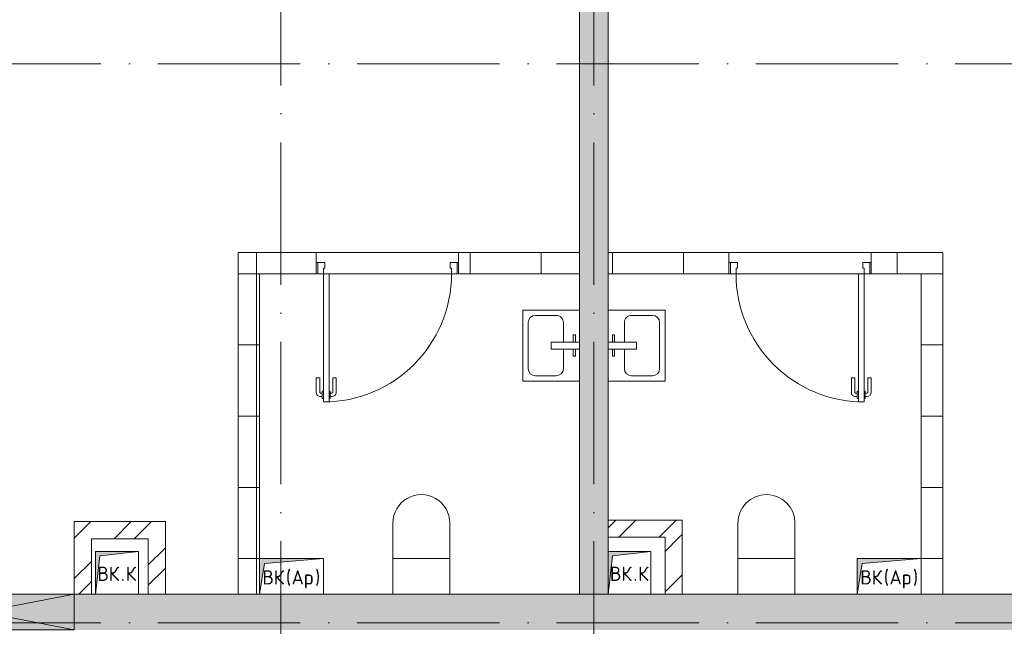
# Model space of a CAD drawing. Header units: millimetres. Extents: x 83162 to 161202, y 56220 to 105342.
# Tile 68 of 209: x 118836 to 125753, y 91025 to 95284. Entities that reach past the tile are written whole.
import ezdxf

# ---------------------------------------------------------------- set-up
doc = ezdxf.new("R2010")
doc.units = ezdxf.units.MM
doc.linetypes.add('4_ Штрихпунктир_ 10 х 2 мм', pattern=[1400, 1000, -200, 0, -200])
for name, color, linetype, lineweight in [('A-____-NOTE-TEXT', 5, 'Continuous', 9), ('A-DETL-GENF-OTLN', 7, 'Continuous', 9), ('A-DOOR-____-MCUT', 7, 'Continuous', 18), ('A-DOOR-____-OTLN', 7, 'Continuous', 9), ('A-DOOR-FRAM-MCUT', 7, 'Continuous', 18), ('A-FLOR-____-OTLN', 7, 'Continuous', 9), ('A-GLAZ-____-MCUT', 7, 'Continuous', 9), ('A-GLAZ-____-OTLN', 7, 'Continuous', 9), ('A-WALL-____-MCUT', 7, 'Continuous', 9), ('A-WALL-____-PATT', 7, 'Continuous', 9), ('I-WALL-____-MCUT', 7, 'Continuous', 9), ('I-WALL-____-OTLN', 7, 'Continuous', 9), ('M-EQPM-____-OTLN', 7, 'Continuous', 9), ('P-SANR-FIXT-OTLN', 7, 'Continuous', 9), ('S-GRID-____-OTLN', 7, 'Continuous', 9)]:
    doc.layers.add(name, color=color, linetype=linetype, lineweight=lineweight)
doc.styles.add('GOST Common', font='GOST_Common.ttf', dxfattribs={"height": 100})
pattern_1 = [(0, (0, 0), (0, 500), []), (90, (0, 0), (-500, 3e-14), [])]
pattern_2 = [(45, (0, 0), (-212.13203, 212.13203), []), (45, (0, 141.4), (-212.13203, 212.13203), [])]

# ---------------------------------------------------------------- blocks, each defined once
blk = doc.blocks.new('АР_Канал вертикальный прямоугольный - ВК_К-6141898-ВКК_01_К3_З_ЭОМ_греющий кабель_')
at = {"layer": 'A-DETL-GENF-OTLN', "lineweight": 5, "true_color": 0xf4f4f4}
blk.add_hatch(color=7, dxfattribs=at).paths.add_polyline_path([(-150, -150), (-120, 120), (150, 150), (-150, 150)])
at = {"layer": 'A-DETL-GENF-OTLN', "color": 254, "lineweight": 13, "true_color": 0xcccccc}
for p, q in [((150, 150), (-150, 150)), ((-150, 150), (-150, -150)), ((150, 150), (-150, 150)), ((-150, 150), (-150, -150)), ((-120, 120), (150, 150)), ((-120, 120), (150, 150)), ((150, -150), (150, 150)), ((-150, -150), (-120, 120)), ((-150, -150), (-120, 120)), ((-150, -150), (150, -150))]:
    blk.add_line(p, q, dxfattribs=at)
at = {"layer": 'M-EQPM-____-OTLN', "color": 254, "lineweight": 5, "true_color": 0xcccccc}
for p, q in [((-150, -150), (-150, 150)), ((-150, 150), (150, 150)), ((150, 150), (150, -150)), ((150, -150), (-150, -150))]:
    blk.add_line(p, q, dxfattribs=at)
blk = doc.blocks.new('АР_Дверь однопольная - 1000х2100h_900__Глухая_С_у аренда_1 эт-4499766-ВКК_01_К3_З_ЭОМ_греющий кабель_')
at = {"layer": 'A-DOOR-____-MCUT', "color": 254, "lineweight": 13, "true_color": 0xcccccc}
for p, q in [((-450, 975), (-450, 75)), ((-410, 975), (-450, 975)), ((-410, 75), (-410, 975)), ((-450, 75), (-410, 75))]:
    blk.add_line(p, q, dxfattribs=at)
at = {"layer": 'A-DOOR-____-OTLN', "color": 254, "lineweight": 5, "true_color": 0xcccccc}
for p, q in [((-500, 805), (-500, 907.5)), ((-475, 805), (-475, 907.5)), ((-458, 937.5), (-470, 937.5)), ((-458, 912.5), (-470, 912.5)), ((-458, 950), (-458, 900)), ((-450, 950), (-458, 950)), ((-458, 900), (-450, 900)), ((-410, 950), (-402, 950)), ((-402, 900), (-410, 900)), ((-402, 950), (-402, 900)), ((-402, 937.5), (-390, 937.5)), ((-402, 912.5), (-390, 912.5)), ((-385, 805), (-385, 907.5)), ((-360, 805), (-360, 907.5)), ((-475, 805), (-500, 805)), ((-385, 805), (-360, 805))]:
    blk.add_line(p, q, dxfattribs=at)
for centre, radius, start, end in [((-450, 75), 900, 360, 90), ((-470, 907.5), 30, 90, 180), ((-470, 907.5), 4.99, 90, 180), ((-390, 907.5), 30, 360, 90), ((-390, 907.5), 4.99, 360, 90)]:
    blk.add_arc(centre, radius, start, end, dxfattribs=at)
at = {"layer": 'A-DOOR-FRAM-MCUT', "color": 254, "lineweight": 13, "true_color": 0xcccccc}
for p, q in [((-490, 75), (-500, 75)), ((-450, 75), (-490, 75)), ((-490, 75), (-490, -5)), ((-450, 35), (-450, 75)), ((490, 75), (450, 75)), ((450, 75), (450, 35)), ((490, -5), (490, 75)), ((490, 75), (500, 75)), ((-440, 35), (-450, 35)), ((-440, -5), (-440, 35)), ((450, 35), (440, 35)), ((440, 35), (440, -5)), ((-490, -5), (-500, -5)), ((-490, -5), (-440, -5)), ((440, -5), (490, -5)), ((490, -5), (500, -5))]:
    blk.add_line(p, q, dxfattribs=at)
blk = doc.blocks.new('АР_Дверь однопольная - 1000х2100h_900__Глухая_С_у аренда_1 эт-4499795-ВКК_01_К3_З_ЭОМ_греющий кабель_')
at = {"layer": 'A-DOOR-____-MCUT', "color": 254, "lineweight": 13, "true_color": 0xcccccc}
for p, q in [((450, 975), (410, 975)), ((410, 975), (410, 75)), ((450, 75), (450, 975)), ((410, 75), (450, 75))]:
    blk.add_line(p, q, dxfattribs=at)
at = {"layer": 'A-DOOR-____-OTLN', "color": 254, "lineweight": 5, "true_color": 0xcccccc}
for p, q in [((360, 805), (360, 907.5)), ((385, 805), (385, 907.5)), ((402, 937.5), (390, 937.5)), ((402, 912.5), (390, 912.5)), ((402, 950), (402, 900)), ((410, 950), (402, 950)), ((402, 900), (410, 900)), ((450, 950), (458, 950)), ((458, 900), (450, 900)), ((458, 950), (458, 900)), ((458, 937.5), (470, 937.5)), ((458, 912.5), (470, 912.5)), ((475, 805), (475, 907.5)), ((500, 805), (500, 907.5)), ((385, 805), (360, 805)), ((475, 805), (500, 805))]:
    blk.add_line(p, q, dxfattribs=at)
for centre, radius, start, end in [((450, 75), 900, 90, 180), ((390, 907.5), 30, 90, 180), ((390, 907.5), 4.99, 90, 180), ((470, 907.5), 30, 0, 90), ((470, 907.5), 4.99, 0, 90)]:
    blk.add_arc(centre, radius, start, end, dxfattribs=at)
at = {"layer": 'A-DOOR-FRAM-MCUT', "color": 254, "lineweight": 13, "true_color": 0xcccccc}
for p, q in [((-490, 75), (-500, 75)), ((-450, 75), (-490, 75)), ((-490, 75), (-490, -5)), ((-450, 35), (-450, 75)), ((490, 75), (450, 75)), ((450, 75), (450, 35)), ((490, -5), (490, 75)), ((490, 75), (500, 75)), ((-440, 35), (-450, 35)), ((-440, -5), (-440, 35)), ((450, 35), (440, 35)), ((440, 35), (440, -5)), ((-490, -5), (-500, -5)), ((-490, -5), (-440, -5)), ((440, -5), (490, -5)), ((490, -5), (500, -5))]:
    blk.add_line(p, q, dxfattribs=at)
blk = doc.blocks.new('АР_Канал вертикальный прямоугольный - ВК_К-6739870-ВКК_01_К3_З_ЭОМ_греющий кабель_')
at = {"layer": 'A-DETL-GENF-OTLN', "lineweight": 5, "true_color": 0xf4f4f4}
blk.add_hatch(color=7, dxfattribs=at).paths.add_polyline_path([(-150, -150), (-120, 120), (150, 150), (-150, 150)])
at = {"layer": 'A-DETL-GENF-OTLN', "color": 254, "lineweight": 13, "true_color": 0xcccccc}
for p, q in [((150, 150), (-150, 150)), ((-150, 150), (-150, -150)), ((150, 150), (-150, 150)), ((-150, 150), (-150, -150)), ((-120, 120), (150, 150)), ((-120, 120), (150, 150)), ((150, -150), (150, 150)), ((-150, -150), (-120, 120)), ((-150, -150), (-120, 120)), ((-150, -150), (150, -150))]:
    blk.add_line(p, q, dxfattribs=at)
at = {"layer": 'M-EQPM-____-OTLN', "color": 254, "lineweight": 5, "true_color": 0xcccccc}
for p, q in [((-150, -150), (-150, 150)), ((-150, 150), (150, 150)), ((150, 150), (150, -150)), ((150, -150), (-150, -150))]:
    blk.add_line(p, q, dxfattribs=at)
blk = doc.blocks.new('АР_Канал вертикальный прямоугольный - ВК_Ар_-V22-ВКК_01_К3_З_ЭОМ_греющий кабель_')
at = {"layer": 'A-DETL-GENF-OTLN', "lineweight": 5, "true_color": 0xf4f4f4}
blk.add_hatch(color=7, dxfattribs=at).paths.add_polyline_path([(-225, -125), (-190, 90), (225, 125), (-225, 125), (-225, 6.7)])
at = {"layer": 'A-DETL-GENF-OTLN', "color": 254, "lineweight": 13, "true_color": 0xcccccc}
for p, q in [((225, 125), (-225, 125)), ((225, 125), (-225, 125)), ((-225, -125), (-190, 90)), ((-225, -125), (-190, 90)), ((-190, 90), (225, 125)), ((-190, 90), (225, 125)), ((225, -125), (225, 125))]:
    blk.add_line(p, q, dxfattribs=at)
at = {"layer": 'M-EQPM-____-OTLN', "color": 254, "lineweight": 5, "true_color": 0xcccccc}
for p, q in [((-225, 125), (225, 125)), ((225, 125), (225, -125))]:
    blk.add_line(p, q, dxfattribs=at)
blk = doc.blocks.new('АР_Канал вертикальный прямоугольный - ВК_Ар_-V23-ВКК_01_К3_З_ЭОМ_греющий кабель_')
at = {"layer": 'A-DETL-GENF-OTLN', "lineweight": 5, "true_color": 0xf4f4f4}
blk.add_hatch(color=7, dxfattribs=at).paths.add_polyline_path([(-225, -125), (-190, 90), (225, 125), (-225, 125), (-225, 6.7)])
at = {"layer": 'A-DETL-GENF-OTLN', "color": 254, "lineweight": 13, "true_color": 0xcccccc}
for p, q in [((225, 125), (-225, 125)), ((-225, 125), (-225, -125)), ((225, 125), (-225, 125)), ((-225, 125), (-225, -125)), ((-225, -125), (-190, 90)), ((-225, -125), (-190, 90)), ((-190, 90), (225, 125)), ((-190, 90), (225, 125))]:
    blk.add_line(p, q, dxfattribs=at)
at = {"layer": 'M-EQPM-____-OTLN', "color": 254, "lineweight": 5, "true_color": 0xcccccc}
for p, q in [((-225, -125), (-225, 125)), ((-225, 125), (225, 125))]:
    blk.add_line(p, q, dxfattribs=at)
blk = doc.blocks.new('A-PLU-toilet-2-2D - L600xW600xH900-997883-ВКК_01_К3_З_ЭОМ_греющий кабель_')
at = {"layer": 'P-SANR-FIXT-OTLN', "color": 254, "lineweight": 5, "true_color": 0xcccccc}
for p, q in [((250, 0), (-250, 0)), ((250, 0), (-250, 0)), ((0, 0), (0, -400)), ((-250, -400), (250, -400)), ((-250, -400), (250, -400))]:
    blk.add_line(p, q, dxfattribs=at)
blk.add_arc((250, -200), 200, 270, 90, dxfattribs=at)
blk.add_arc((250, -200), 200, 270, 90, dxfattribs=at)
blk = doc.blocks.new('A-PLU-Sink-2D - 400 x 500mm-1008145-ВКК_01_К3_З_ЭОМ_греющий кабель_')
at = {"layer": 'P-SANR-FIXT-OTLN', "color": 254, "lineweight": 5, "true_color": 0xcccccc}
for p, q in [((-234.3, 197.7), (265.7, 197.7)), ((-234.3, -202.3), (-234.3, 197.7)), ((265.7, 197.7), (-234.3, 197.7)), ((-234.3, 197.7), (-234.3, -202.3)), ((-145.4, 159.6), (176.8, 159.6)), ((265.7, 197.7), (265.7, -202.3)), ((265.7, -202.3), (265.7, 197.7)), ((-196.2, -37.2), (-196.2, 108.8)), ((227.6, 108.8), (227.6, -37.2)), ((-9.3, -2.3), (-9.3, -202.3)), ((40.7, -2.3), (-9.3, -2.3)), ((40.7, -202.3), (40.7, -2.3)), ((-9.3, -88), (-145.4, -88)), ((176.8, -88), (40.7, -88)), ((-59.3, -172.3), (-59.3, -157.3)), ((-59.3, -157.3), (-9.3, -157.3)), ((-9.3, -172.3), (-59.3, -172.3)), ((90.7, -157.3), (40.7, -157.3)), ((40.7, -172.3), (90.7, -172.3)), ((90.7, -172.3), (90.7, -157.3))]:
    blk.add_line(p, q, dxfattribs=at)
for centre, start, end in [((-145.4, 108.8), 90, 180), ((176.8, 108.8), 360, 90), ((-145.4, -37.2), 180, 270), ((176.8, -37.2), 270, 0)]:
    blk.add_arc(centre, 50.8, start, end, dxfattribs=at)
blk = doc.blocks.new('A-PLU-toilet-2-2D - L600xW600xH900-1001368-ВКК_01_К3_З_ЭОМ_греющий кабель_')
at = {"layer": 'P-SANR-FIXT-OTLN', "color": 254, "lineweight": 5, "true_color": 0xcccccc}
for p, q in [((-250, 400), (250, 400)), ((-250, 400), (250, 400)), ((0, 0), (0, 400)), ((250, 0), (-250, 0)), ((250, 0), (-250, 0))]:
    blk.add_line(p, q, dxfattribs=at)
blk.add_arc((250, 200), 200, 270, 90, dxfattribs=at)
blk.add_arc((250, 200), 200, 270, 90, dxfattribs=at)
blk = doc.blocks.new('A-PLU-Sink-2D - 400 x 500mm-997041-ВКК_01_К3_З_ЭОМ_греющий кабель_')
at = {"layer": 'P-SANR-FIXT-OTLN', "color": 254, "lineweight": 5, "true_color": 0xcccccc}
for p, q in [((-234.3, 202.3), (-234.3, -197.7)), ((-234.3, -197.7), (-234.3, 202.3)), ((-59.3, 172.3), (-59.3, 157.3)), ((-9.3, 172.3), (-59.3, 172.3)), ((-59.3, 157.3), (-9.3, 157.3)), ((-9.3, 2.3), (-9.3, 202.3)), ((40.7, 202.3), (40.7, 2.3)), ((40.7, 172.3), (90.7, 172.3)), ((90.7, 157.3), (40.7, 157.3)), ((90.7, 172.3), (90.7, 157.3)), ((265.7, -197.7), (265.7, 202.3)), ((265.7, 202.3), (265.7, -197.7)), ((-9.3, 88), (-145.4, 88)), ((176.8, 88), (40.7, 88)), ((-196.2, 37.2), (-196.2, -108.8)), ((40.7, 2.3), (-9.3, 2.3)), ((227.6, -108.8), (227.6, 37.2)), ((-234.3, -197.7), (265.7, -197.7)), ((265.7, -197.7), (-234.3, -197.7)), ((-145.4, -159.6), (176.8, -159.6))]:
    blk.add_line(p, q, dxfattribs=at)
for centre, start, end in [((-145.4, 37.2), 90, 180), ((176.8, 37.2), 360, 90), ((-145.4, -108.8), 180, 270), ((176.8, -108.8), 270, 0)]:
    blk.add_arc(centre, 50.8, start, end, dxfattribs=at)
blk = doc.blocks.new('АР_Отверстие прямоугольное - ОВВ-4520822-ВКК_01_К3_З_ЭОМ_греющий кабель_')
at = {"layer": 'A-DETL-GENF-OTLN', "lineweight": 5, "true_color": 0xf9f9f9}
blk.add_hatch(color=7, dxfattribs=at).paths.add_polyline_path([(775, 125), (-525, 125), (-525, -125), (775, -125)])
at = {"layer": 'A-DETL-GENF-OTLN', "color": 254, "lineweight": 5, "true_color": 0xcccccc}
for p, q in [((775, 125), (-525, -125)), ((-525, 125), (775, -125))]:
    blk.add_line(p, q, dxfattribs=at)
at = {"layer": 'A-DETL-GENF-OTLN', "color": 254, "lineweight": 13, "true_color": 0xcccccc}
for p, q in [((775, 125), (-525, 125)), ((-525, 125), (-525, -125)), ((775, -125), (775, 125)), ((-525, -125), (775, -125))]:
    blk.add_line(p, q, dxfattribs=at)
at = {"layer": 'A-GLAZ-____-MCUT', "color": 254, "lineweight": 5, "true_color": 0xcccccc}
for p, q in [((-525, 125), (-525, -125)), ((775, 125), (775, -125))]:
    blk.add_line(p, q, dxfattribs=at)
blk = doc.blocks.new('240311_Наметкина 10_РД_АР_К3_R21_rvt-1-ВКК_01_К3_З_ЭОМ_греющий кабель_')
at = {"layer": 'A-WALL-____-PATT', "lineweight": 5, "true_color": 0xcccccc}
h = blk.add_hatch(dxfattribs=at)
h.set_pattern_fill('FP_29', color=254, style=0, pattern_type=2)
h.set_pattern_definition([(135, (150.28, 188.64), (-282.8427, 3e-14), [5, -395]), (135, (174.9, 237.36), (-282.8427, 3e-14), [5, -395]), (135, (211.96, 236.53), (-282.8427, 3e-14), [5, -395]), (135, (114.96, 223.96), (-282.8427, 3e-14), [5, -395]), (135, (77.54, 223.96), (-282.8427, 3e-14), [5, -395]), (135, (57.44, 184.52), (-282.8427, 3e-14), [5, -395]), (135, (66.21, 142.9), (-282.8427, 3e-14), [5, -395]), (135, (107.33, 161), (-282.8427, 3e-14), [5, -395]), (135, (99.08, 130.94), (-282.8427, 3e-14), [5, -395]), (135, (22.6, 136.46), (-282.8427, 3e-14), [5, -395]), (135, (21.16, 168.08), (-282.8427, 3e-14), [5, -395]), (135, (46.13, 96.12), (-282.8427, 3e-14), [5, -395]), (135, (3.54, 74.6), (-282.8427, 3e-14), [5, -395]), (135, (40.3, 47.56), (-282.8427, 3e-14), [5, -395]), (135, (39.77, 18.47), (-282.8427, 3e-14), [5, -395]), (135, (76.94, 37.28), (-282.8427, 3e-14), [5, -395]), (135, (114.18, 62.4), (-282.8427, 3e-14), [5, -395]), (135, (139.87, 90.2), (-282.8427, 3e-14), [5, -395]), (135, (141.44, 15.82), (-282.8427, 3e-14), [5, -395]), (135, (188.69, 26.73), (-282.8427, 3e-14), [5, -395]), (135, (176.14, 51.36), (-282.8427, 3e-14), [5, -395]), (135, (177.03, 0), (-282.8427, 3e-14), [5, -395]), (135, (276.61, 8.22), (-282.8427, 3e-14), [5, -395]), (135, (271.19, 31.72), (-282.8427, 3e-14), [5, -395]), (135, (268.29, 119.65), (-282.8427, 3e-14), [5, -395]), (135, (237.92, 101.95), (-282.8427, 3e-14), [5, -395]), (135, (237.92, 158.27), (-282.8427, 3e-14), [5, -395]), (135, (260.4, 204.35), (-282.8427, 3e-14), [5, -395]), (135, (275.54, 235.4), (-282.8427, 3e-14), [5, -395]), (135, (117.62, 268.96), (-282.8427, 3e-14), [5, -395]), (135, (203.62, 273.83), (-282.8427, 3e-14), [5, -395]), (135, (47.24, 279.3), (-282.8427, 3e-14), [5, -395]), (135, (23.2, 266.16), (-282.8427, 3e-14), [5, -395]), (135, (42.78, 232.52), (-282.8427, 3e-14), [5, -395]), (135, (177.76, 90.57), (-282.8427, 3e-14), [5, -395]), (135, (181.12, 121.8), (-282.8427, 3e-14), [5, -395]), (135, (206.73, 172.06), (-282.8427, 3e-14), [5, -395]), (135, (143.14, 136.62), (-282.8427, 3e-14), [5, -395]), (135, (211.51, 131.86), (-282.8427, 3e-14), [5, -395]), (135, (81.47, 95.1), (-282.8427, 3e-14), [5, -395]), (135, (235.13, 60.46), (-282.8427, 3e-14), [5, -395]), (135, (242.24, 4.89), (-282.8427, 3e-14), [5, -395]), (45, (0, 106.07), (-282.8427, 0), []), (45, (106.07, 0), (-282.8427, 0), []), (45, (176.78, 0), (-282.8427, 0), []), (45, (0, 176.78), (-282.8427, 0), [])])
h.paths.add_polyline_path([(122970, 91249.9), (122970, 97000), (122770, 97000), (122770, 91249.9)])
h = blk.add_hatch(dxfattribs=at)
h.set_pattern_fill('FP_30', color=254, style=0, pattern_type=2)
h.set_pattern_definition(pattern_1)
h.paths.add_polyline_path([(122768.5, 93500), (122770, 93500), (122770, 93650), (121920, 93650), (121920, 93500)])
h.paths.add_polyline_path([(120370, 93500), (120920, 93500), (120920, 93650), (120370, 93650)])
h = blk.add_hatch(dxfattribs=at)
h.set_pattern_fill('FP_30', color=254, style=0, pattern_type=2)
h.set_pattern_definition(pattern_1)
h.paths.add_polyline_path([(124898, 93500), (125320, 93500), (125320, 93650), (124818.4, 93650), (124818.4, 93500)])
h.paths.add_polyline_path([(123818.4, 93500), (123818.4, 93650), (122970, 93650), (122970, 93500)])
h = blk.add_hatch(dxfattribs=at)
h.set_pattern_fill('FP_30', color=254, style=0, pattern_type=2)
h.set_pattern_definition(pattern_1)
h.paths.add_polyline_path([(120520, 91250), (120520, 93500), (120370, 93500), (120370, 91250)])
h = blk.add_hatch(dxfattribs=at)
h.set_pattern_fill('FP_30', color=254, style=0, pattern_type=2)
h.set_pattern_definition(pattern_1)
h.paths.add_polyline_path([(125320, 91250), (125320, 93500), (125170, 93500), (125170, 91250)])
h = blk.add_hatch(dxfattribs=at)
h.set_pattern_fill('FP_28', color=254, style=0, pattern_type=2)
h.set_pattern_definition(pattern_2)
h.paths.add_polyline_path([(119220, 91250), (119340, 91250), (119340, 91760), (119220, 91760), (119220, 91381.7)])
h = blk.add_hatch(dxfattribs=at)
h.set_pattern_fill('FP_28', color=254, style=0, pattern_type=2)
h.set_pattern_definition(pattern_2)
h.paths.add_polyline_path([(119740, 91640), (119740, 91760), (119340, 91760), (119340, 91640)])
h = blk.add_hatch(dxfattribs=at)
h.set_pattern_fill('FP_28', color=254, style=0, pattern_type=2)
h.set_pattern_definition(pattern_2)
h.paths.add_polyline_path([(119740, 91250), (119860, 91250), (119860, 91760), (119740, 91760), (119740, 91381.7)])
h = blk.add_hatch(dxfattribs=at)
h.set_pattern_fill('FP_28', color=254, style=0, pattern_type=2)
h.set_pattern_definition(pattern_2)
h.paths.add_polyline_path([(123370, 91650), (123490, 91650), (123490, 91770), (122970, 91770), (122970, 91650)])
h = blk.add_hatch(dxfattribs=at)
h.set_pattern_fill('FP_28', color=254, style=0, pattern_type=2)
h.set_pattern_definition(pattern_2)
h.paths.add_polyline_path([(123490, 91250), (123490, 91650), (123370, 91650), (123370, 91250)])
h = blk.add_hatch(dxfattribs=at)
h.set_pattern_fill('FP_1', color=254, style=0, pattern_type=2)
h.set_pattern_definition([(45, (0, 0), (-114.04925, 114.04925), []), (45, (114.05, 0), (-114.04925, 114.04925), [201.613, -40.323, 3.353, -36.97])])
h.paths.add_polyline_path([(113185.8, 91000), (128920, 91000), (128920, 91250), (110345, 91250), (110345, 91000), (112121, 91000)])
at = {"layer": 'A-FLOR-____-OTLN', "color": 254, "lineweight": 5, "true_color": 0xcccccc}
blk.add_line((119220, 91250), (119220, 91381.7), dxfattribs=at)
at = {"layer": 'A-WALL-____-MCUT', "color": 254, "lineweight": 5, "true_color": 0xcccccc}
for p, q in [((119220, 91250), (117920, 91250)), ((119370, 91250), (119220, 91250)), ((122970, 91250), (119670, 91250)), ((128920, 91250), (123270, 91250))]:
    blk.add_line(p, q, dxfattribs=at)
at = {"layer": 'I-WALL-____-MCUT', "color": 254, "lineweight": 5, "true_color": 0xcccccc}
for p, q in [((122770, 97000), (122770, 91249.9)), ((122970, 91550), (122970, 97000)), ((120920, 93650), (120370, 93650)), ((120370, 93650), (120370, 93500)), ((120920, 93500), (120920, 93650)), ((122770, 93650), (121920, 93650)), ((121920, 93650), (121920, 93500)), ((122770, 93500), (122770, 93650)), ((123818.4, 93650), (122970, 93650)), ((122970, 93650), (122970, 93500)), ((123818.4, 93500), (123818.4, 93650)), ((125320, 93650), (124818.4, 93650)), ((124818.4, 93650), (124818.4, 93500)), ((125320, 93500), (125320, 93650)), ((120370, 93500), (120370, 91250)), ((120520, 93500), (120920, 93500)), ((120520, 91250), (120520, 93500)), ((121920, 93500), (122770, 93500)), ((122970, 93500), (123818.4, 93500)), ((124818.4, 93500), (125170, 93500)), ((125170, 93500), (125170, 91250)), ((125320, 91250), (125320, 93500)), ((119220, 91760), (119220, 91250)), ((119340, 91760), (119220, 91760)), ((119740, 91760), (119340, 91760)), ((119860, 91760), (119740, 91760)), ((119860, 91250), (119860, 91760)), ((123490, 91770), (122970, 91770)), ((122970, 91770), (122970, 91650)), ((123490, 91650), (123490, 91770)), ((122970, 91650), (123370, 91650)), ((123370, 91650), (123370, 91250)), ((123490, 91250), (123490, 91650)), ((119340, 91640), (119740, 91640)), ((119340, 91250), (119340, 91640)), ((119740, 91640), (119740, 91250)), ((119220, 91250), (119340, 91250)), ((119740, 91250), (119860, 91250)), ((120370, 91250), (120520, 91250)), ((122770, 91249.9), (122970, 91249.9)), ((123370, 91250), (123490, 91250)), ((125170, 91250), (125320, 91250))]:
    blk.add_line(p, q, dxfattribs=at)
at = {"layer": 'I-WALL-____-OTLN', "color": 254, "lineweight": 5, "true_color": 0xcccccc}
for p, q in [((120920, 93650), (121920, 93650)), ((123818.4, 93650), (124818.4, 93650)), ((120930, 93500), (120920, 93500)), ((121870, 93500), (121010, 93500)), ((121920, 93500), (121910, 93500)), ((123828.4, 93500), (123818.4, 93500)), ((124728.4, 93500), (123868.4, 93500)), ((124818.4, 93500), (124808.4, 93500))]:
    blk.add_line(p, q, dxfattribs=at)
at = {"layer": 'A-DOOR-____-OTLN', "color": 254, "lineweight": 5, "true_color": 0xcccccc, "rotation": 180}
for name, p in [('АР_Дверь однопольная - 1000х2100h_900__Глухая_С_у аренда_1 эт-4499795-ВКК_01_К3_З_ЭОМ_греющий кабель_', (121420, 93575)), ('АР_Дверь однопольная - 1000х2100h_900__Глухая_С_у аренда_1 эт-4499766-ВКК_01_К3_З_ЭОМ_греющий кабель_', (124318.4, 93575))]:
    blk.add_blockref(name, p, dxfattribs=at)
at = {"layer": 'A-GLAZ-____-OTLN', "color": 254, "lineweight": 5, "true_color": 0xcccccc, "rotation": 180}
blk.add_blockref('АР_Отверстие прямоугольное - ОВВ-4520822-ВКК_01_К3_З_ЭОМ_греющий кабель_', (118695, 91125), dxfattribs=at)
at = {"layer": 'M-EQPM-____-OTLN', "color": 254, "lineweight": 5, "true_color": 0xcccccc}
for name, p in [('АР_Канал вертикальный прямоугольный - ВК_К-6739870-ВКК_01_К3_З_ЭОМ_греющий кабель_', (119520, 91400)), ('АР_Канал вертикальный прямоугольный - ВК_К-6141898-ВКК_01_К3_З_ЭОМ_греющий кабель_', (123120, 91400)), ('АР_Канал вертикальный прямоугольный - ВК_Ар_-V22-ВКК_01_К3_З_ЭОМ_греющий кабель_', (120745, 91375)), ('АР_Канал вертикальный прямоугольный - ВК_Ар_-V23-ВКК_01_К3_З_ЭОМ_греющий кабель_', (124945, 91375))]:
    blk.add_blockref(name, p, dxfattribs=at)
at = {"layer": 'P-SANR-FIXT-OTLN', "color": 254, "lineweight": 5, "true_color": 0xcccccc}
for name, p, rotation in [('A-PLU-Sink-2D - 400 x 500mm-1008145-ВКК_01_К3_З_ЭОМ_греющий кабель_', (122567.7, 92980.1), 90.00000000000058), ('A-PLU-Sink-2D - 400 x 500mm-997041-ВКК_01_К3_З_ЭОМ_греющий кабель_', (123172.3, 92980.1), 89.99999999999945), ('A-PLU-toilet-2-2D - L600xW600xH900-997883-ВКК_01_К3_З_ЭОМ_греющий кабель_', (121457.9, 91500), 89.99999999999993), ('A-PLU-toilet-2-2D - L600xW600xH900-1001368-ВКК_01_К3_З_ЭОМ_греющий кабель_', (124282.1, 91500), 90.00000000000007)]:
    blk.add_blockref(name, p, dxfattribs=dict(at, rotation=rotation))
at = {"layer": 'A-____-NOTE-TEXT', "color": 254, "lineweight": 5, "true_color": 0xcccccc, "char_height": 100, "attachment_point": 1, "style": 'GOST Common'}
for s, insert, width in [('ВК', (119382.4, 91443.6), 200.422), ('\\fGOST Common|b0|i0|c204|p34|;К', (119580.8, 91443.6), 96.202), ('ВК', (122982.4, 91443.6), 200.422), ('\\fGOST Common|b0|i0|c204|p34|;К', (123180.8, 91443.6), 96.202), ('ВК', (120541.4, 91418.6), 200.422), ('\\fGOST Common|b0|i0|c204|p34|;(', (120706.8, 91418.6), 48.101), ('Ар', (120746.5, 91418.6), 200.422), ('\\fGOST Common|b0|i0|c204|p34|;)', (120911.8, 91418.6), 48.101), ('ВК', (124741.4, 91418.6), 200.422), ('\\fGOST Common|b0|i0|c204|p34|;(', (124906.8, 91418.6), 48.101), ('Ар', (124946.5, 91418.6), 200.422), ('\\fGOST Common|b0|i0|c204|p34|;)', (125111.8, 91418.6), 48.101), ('\\fGOST Common|b0|i0|c204|p34|;.', (119547.8, 91443.6), 40.084), ('\\fGOST Common|b0|i0|c204|p34|;.', (123147.8, 91443.6), 40.084)]:
    blk.add_mtext(s, dxfattribs=dict(at, insert=insert, width=width))
blk = doc.blocks.new('Наметкина 10_РД_АР_К3_Отделка_R21_rvt-1-ВКК_01_К3_З_ЭОМ_греющий кабель_')
at = {"layer": 'S-GRID-____-OTLN', "color": 254, "linetype": '4_ Штрихпунктир_ 10 х 2 мм', "lineweight": 5, "true_color": 0xcccccc}
for p, q in [((120670, 57020.1), (120670, 104542.4)), ((122870, 57020.1), (122870, 104542.4)), ((153009.9, 94975), (83961.5, 94975)), ((153009.9, 91050), (83961.5, 91050))]:
    blk.add_line(p, q, dxfattribs=at)

msp = doc.modelspace()

# ---------------------------------------------------------------- block references
at = {"lineweight": 5}
for name in ['Наметкина 10_РД_АР_К3_Отделка_R21_rvt-1-ВКК_01_К3_З_ЭОМ_греющий кабель_', '240311_Наметкина 10_РД_АР_К3_R21_rvt-1-ВКК_01_К3_З_ЭОМ_греющий кабель_']:
    msp.add_blockref(name, (0, 0), dxfattribs=at)

doc.saveas('drawing.dxf')
